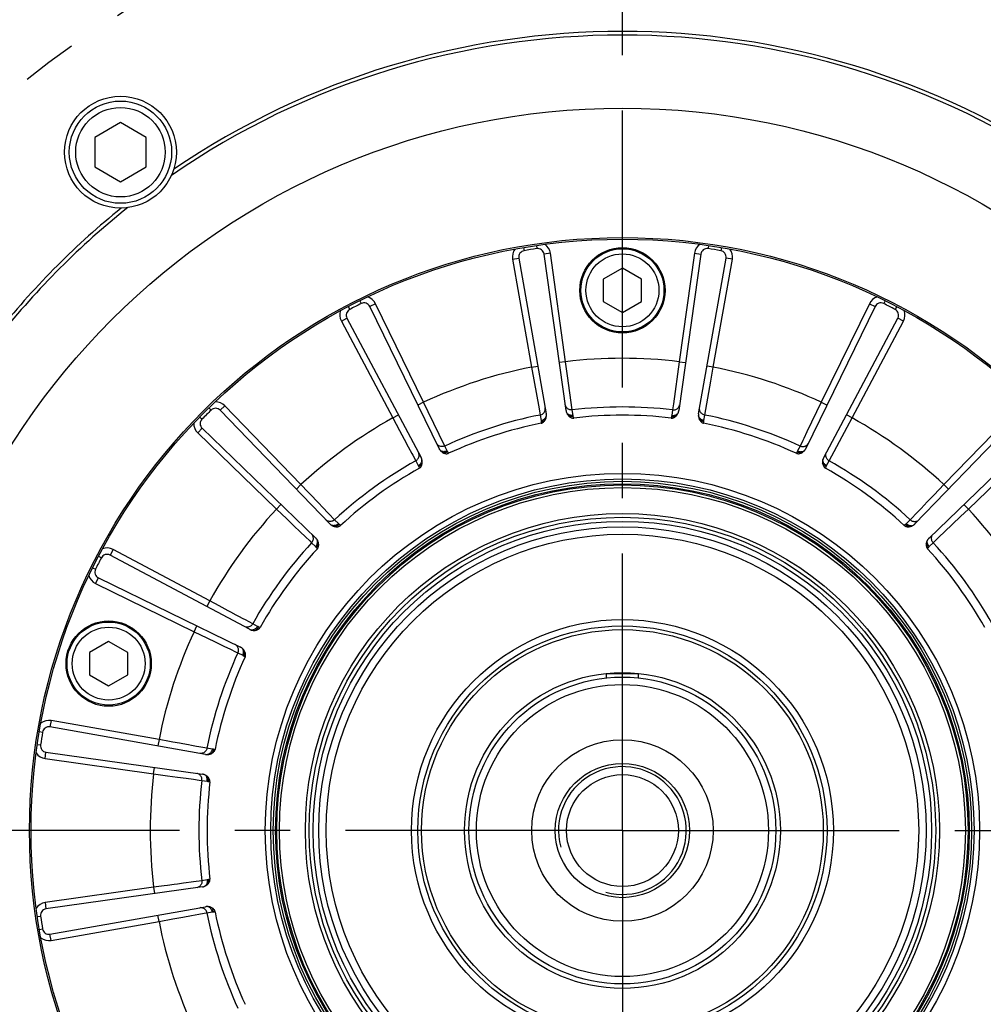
# Model space of a CAD drawing. Header units: millimetres. Extents: x 0 to 420, y 0 to 297.
# Tile 45 of 56: x 304 to 334, y 171 to 202. Entities that reach past the tile are written whole.
import ezdxf
from ezdxf.enums import TextEntityAlignment as Align

# ---------------------------------------------------------------- set-up
doc = ezdxf.new("R2010")
doc.units = ezdxf.units.MM
doc.header["$LTSCALE"] = 23.1
doc.linetypes.add('CENTER', pattern=[0.6, 0.375, -0.075, 0.075, -0.075])
doc.layers.get('0').update_dxf_attribs({"linetype": 'CONTINUOUS'})
for name, color, linetype in [('AXIS', 7, 'CONTINUOUS'), ('COMPONENTS', 7, 'CONTINUOUS'), ('DIMENSION', 7, 'CONTINUOUS')]:
    doc.layers.add(name, color=color, linetype=linetype)
doc.styles.get("Standard").update_dxf_attribs({"font": 'arial.ttf'})
doc.styles.add('TEXTSTYLE_4', font='gdt')
doc.dimstyles.new('DIMSTYLE_2', dxfattribs={"dimtxt": 3, "dimasz": 3, "dimexe": 0.18, "dimexo": 0.0625, "dimgap": 0.09, "dimtad": 1, "dimtih": 1, "dimtoh": 1, "dimlfac": 5, "dimdsep": 46, "dimtxsty": 'STANDARD', "dimblk": '_FILLED', "dimblk1": '_FILLED', "dimblk2": '_FILLED', "dimcen": 0.09, "dimadec": 0, "dimazin": 0, "dimtol": 1, "dimtp": 0.2, "dimtm": 0.2, "dimtfac": 1, "dimtofl": 0, "dimtmove": 0, "dimatfit": 3, "dimldrblk": '_FILLED', "dimfxl": 1, "dimtolj": 1, "dimarcsym": 0})

# ---------------------------------------------------------------- blocks, each defined once
blk = doc.blocks.new('_FILLED')
at = {"color": 0, "linetype": 'BYBLOCK'}
blk.add_solid([(0, 0), (-1, 0.2), (-1, -0.2)], dxfattribs=at)
blk = doc.blocks.new('*D1')
at = {"layer": 'DIMENSION', "color": 2, "linetype": 'CONTINUOUS'}
for p, q in [((287.432, 196.993), (261.118, 196.993)), ((289.432, 196.993), (287.432, 196.993)), ((297.125, 192.297), (289.432, 196.993))]:
    blk.add_line(p, q, dxfattribs=at)
at = {"layer": 'DIMENSION', "color": 2, "linetype": 'CONTINUOUS', "xscale": 3, "yscale": 3, "zscale": 3, "rotation": 328.5951909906}
blk.add_blockref('_FILLED', (297.125, 192.297), dxfattribs=at)
at = {"layer": 'DIMENSION', "color": 2, "linetype": 'CONTINUOUS', "style": 'TEXTSTYLE_4'}
for s, p in [('`', (278.611, 197.743)), ('n', (268.118, 197.743))]:
    blk.add_text(s, height=3, dxfattribs=at).set_placement(p, align=Align.RIGHT)
at = {"layer": 'DIMENSION', "color": 2, "linetype": 'CONTINUOUS'}
for s, p in [('300', (275.111, 197.743)), ('0.2', (284.432, 197.743))]:
    blk.add_text(s, height=3, dxfattribs=at).set_placement(p, align=Align.RIGHT)
blk = doc.blocks.new('*D2')
at = {"layer": 'DIMENSION', "color": 2, "linetype": 'CONTINUOUS'}
for p, q in [((287.432, 196.993), (261.118, 196.993)), ((289.432, 196.993), (287.432, 196.993)), ((297.125, 192.297), (289.432, 196.993))]:
    blk.add_line(p, q, dxfattribs=at)
at = {"layer": 'DIMENSION', "color": 2, "linetype": 'CONTINUOUS', "xscale": 3, "yscale": 3, "zscale": 3, "rotation": 328.5951909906}
blk.add_blockref('_FILLED', (297.125, 192.297), dxfattribs=at)
at = {"layer": 'DIMENSION', "color": 2, "linetype": 'CONTINUOUS', "style": 'TEXTSTYLE_4'}
for s, p in [('`', (278.611, 197.743)), ('n', (268.118, 197.743))]:
    blk.add_text(s, height=3, dxfattribs=at).set_placement(p, align=Align.RIGHT)
at = {"layer": 'DIMENSION', "color": 2, "linetype": 'CONTINUOUS'}
for s, p in [('300', (275.111, 197.743)), ('0.2', (284.432, 197.743))]:
    blk.add_text(s, height=3, dxfattribs=at).set_placement(p, align=Align.RIGHT)

msp = doc.modelspace()

# ---------------------------------------------------------------- linework, layer by layer
at = {"layer": 'AXIS', "color": 2, "linetype": 'CENTER'}
for q in [(322.73009, 208.10328), (291.29094, 176.66412), (354.16925, 176.66412), (322.73009, 145.22497)]:
    msp.add_line((322.73009, 176.66412), q, dxfattribs=at)
msp.add_circle((322.73009, 176.66412), 30, dxfattribs=at)
at = {"layer": 'COMPONENTS', "color": 7, "linetype": 'CONTINUOUS'}
for p, q in [((307.02677, 198.8097), (306.22677, 198.34782)), ((307.82677, 198.34782), (307.02677, 198.8097)), ((306.22677, 198.34782), (306.22677, 197.42406)), ((307.82677, 197.42406), (307.82677, 198.34782)), ((306.22677, 197.42406), (307.02677, 196.96218)), ((307.02677, 196.96218), (307.82677, 197.42406)), ((320.96666, 189.80356), (320.27878, 194.69809)), ((325.18141, 194.69809), (324.49353, 189.80357)), ((319.48863, 194.57294), (320.34691, 189.70541)), ((325.11328, 189.7054), (325.97156, 194.57294)), ((322.73009, 194.25694), (322.13009, 193.91053)), ((323.33009, 193.91053), (322.73009, 194.25694)), ((322.13009, 193.91053), (322.13009, 193.21771)), ((323.33009, 193.21771), (323.33009, 193.91053)), ((322.13009, 193.21771), (322.73009, 192.8713)), ((322.73009, 192.8713), (323.33009, 193.21771)), ((316.99266, 188.61554), (314.82595, 193.05795)), ((330.63423, 193.05795), (328.46753, 188.61555)), ((314.11315, 192.69475), (316.43357, 188.33068)), ((329.02662, 188.33067), (331.34704, 192.69475)), ((313.58028, 186.25763), (310.14684, 189.81306)), ((335.31335, 189.81306), (331.87991, 186.25764)), ((309.58115, 189.24738), (313.13658, 185.81394)), ((332.3236, 185.81394), (335.87903, 189.24738)), ((311.06354, 182.96064), (306.69946, 185.28107)), ((306.33627, 184.56826), (310.77867, 182.40156)), ((306.65724, 182.57933), (306.05724, 182.23292)), ((307.25724, 182.23292), (306.65724, 182.57933)), ((306.05724, 182.23292), (306.05724, 181.5401)), ((307.25724, 181.5401), (307.25724, 182.23292)), ((306.05724, 181.5401), (306.65724, 181.19369)), ((306.65724, 181.19369), (307.25724, 181.5401)), ((323.23009, 181.56412), (322.23009, 181.56412)), ((309.68881, 179.04731), (304.82127, 179.90559)), ((304.69613, 179.11543), (309.59065, 178.42755)), ((309.59065, 174.90069), (304.69613, 174.21281)), ((304.82127, 173.42266), (309.68881, 174.28093))]:
    msp.add_line(p, q, dxfattribs=at)
at = {"layer": 'COMPONENTS', "color": 9, "linetype": 'CONTINUOUS'}
for p, q in [((319.63541, 194.90344), (319.65213, 194.80485)), ((320.03706, 194.96706), (320.05161, 194.86812)), ((320.47683, 194.72592), (320.27878, 194.69809)), ((320.95398, 191.33083), (320.47683, 194.72592)), ((324.98335, 194.72592), (324.50621, 191.33083)), ((324.98335, 194.72592), (325.18141, 194.69809)), ((325.42313, 194.96706), (325.40857, 194.86812)), ((325.82478, 194.90344), (325.80805, 194.80485)), ((319.29167, 194.53821), (319.48863, 194.57294)), ((319.29167, 194.53821), (319.88701, 191.16184)), ((325.57317, 191.16184), (326.16852, 194.53821)), ((326.16852, 194.53821), (325.97156, 194.57294)), ((314.51294, 193.23905), (314.55736, 193.14946)), ((315.00571, 193.14562), (314.82595, 193.05795)), ((316.50865, 190.06415), (315.00571, 193.14562)), ((330.45448, 193.14562), (328.95154, 190.06415)), ((330.45448, 193.14562), (330.63423, 193.05795)), ((330.94724, 193.23905), (330.90283, 193.14946)), ((314.15061, 193.05444), (314.19699, 192.96584)), ((331.30958, 193.05444), (331.2632, 192.96584)), ((313.93656, 192.60086), (314.11315, 192.69475)), ((313.93656, 192.60086), (315.54612, 189.57371)), ((329.91407, 189.57371), (331.52363, 192.60086)), ((331.52363, 192.60086), (331.34704, 192.69475)), ((320.95398, 191.33083), (320.75593, 191.303)), ((321.01435, 190.89348), (320.95398, 191.33083)), ((324.50621, 191.33083), (324.32483, 190.01558)), ((324.50621, 191.33083), (324.70426, 191.303)), ((319.88701, 191.16184), (320.08397, 191.19657)), ((319.88701, 191.16184), (320.12095, 189.85492)), ((325.57317, 191.16184), (325.37621, 191.19657)), ((325.49544, 190.72724), (325.57317, 191.16184)), ((321.16193, 189.8225), (321.01435, 190.89348)), ((325.30484, 189.66307), (325.49544, 190.72724)), ((316.50865, 190.06415), (316.32889, 189.97647)), ((316.65391, 189.76446), (316.50865, 190.06415)), ((328.95154, 190.06415), (328.50249, 189.13748)), ((328.95154, 190.06415), (329.1313, 189.97647)), ((309.79318, 189.88858), (309.86311, 189.8171)), ((310.29071, 189.95199), (310.14684, 189.81306)), ((312.67231, 187.48577), (310.29071, 189.95199)), ((317.17252, 188.69389), (316.65391, 189.76446)), ((320.12095, 189.85492), (320.15535, 189.66307)), ((321.18636, 189.65347), (321.16193, 189.8225)), ((324.29826, 189.8225), (324.27383, 189.65347)), ((324.32483, 190.01558), (324.29826, 189.8225)), ((335.16948, 189.95199), (332.78788, 187.48577)), ((309.50563, 189.60103), (309.57712, 189.5311)), ((315.54612, 189.57371), (315.72271, 189.66761)), ((315.54612, 189.57371), (315.75444, 189.18423)), ((320.15535, 189.66307), (320.18434, 189.49477)), ((320.18816, 189.45943), (320.19081, 189.40757)), ((321.20716, 189.56854), (321.19365, 189.61868)), ((324.26653, 189.61868), (324.25303, 189.56854)), ((325.26938, 189.40757), (325.27203, 189.45943)), ((325.27584, 189.49477), (325.30484, 189.66307)), ((329.91407, 189.57371), (329.73748, 189.66761)), ((329.757, 189.28004), (329.91407, 189.57371)), ((309.44222, 189.10351), (309.58115, 189.24738)), ((315.75444, 189.18423), (315.9009, 188.91048)), ((328.50249, 189.13748), (328.40121, 188.92835)), ((329.19572, 188.23122), (329.757, 189.28004)), ((309.44222, 189.10351), (311.90845, 186.7219)), ((315.9009, 188.91048), (316.03186, 188.66575)), ((328.37261, 188.86931), (328.28767, 188.69389)), ((328.40121, 188.92835), (328.37261, 188.86931)), ((333.55174, 186.7219), (336.01797, 189.10351)), ((316.03186, 188.66575), (316.14152, 188.46088)), ((317.24798, 188.54069), (317.17252, 188.69389)), ((328.28767, 188.69389), (328.21221, 188.54069)), ((316.14152, 188.46088), (316.17247, 188.40304)), ((316.17247, 188.40304), (316.26447, 188.23122)), ((316.26447, 188.23122), (316.34405, 188.08011)), ((317.29401, 188.46634), (317.26567, 188.50986)), ((328.19451, 188.50986), (328.16618, 188.46634)), ((329.11613, 188.08011), (329.19572, 188.23122)), ((316.3586, 188.04768), (316.37715, 187.99918)), ((329.08304, 187.99918), (329.10159, 188.04768)), ((312.67231, 187.48577), (312.52844, 187.34684)), ((332.78788, 187.48577), (332.48183, 187.16729)), ((332.78788, 187.48577), (332.93174, 187.34684)), ((313.19328, 186.94357), (312.97822, 187.16743)), ((332.48183, 187.16729), (332.26673, 186.9434)), ((311.90845, 186.7219), (312.04738, 186.86577)), ((311.90845, 186.7219), (312.22693, 186.41586)), ((313.38557, 186.7434), (313.19328, 186.94357)), ((332.07445, 186.74322), (331.9135, 186.57563)), ((332.26673, 186.9434), (332.07445, 186.74322)), ((333.31161, 186.49114), (333.55174, 186.7219)), ((333.55174, 186.7219), (333.41281, 186.86577)), ((312.22693, 186.41586), (312.45082, 186.20076)), ((313.72712, 186.38773), (313.5466, 186.57572)), ((313.84623, 186.26534), (313.72712, 186.38773)), ((331.73307, 186.38773), (331.61395, 186.26534)), ((331.79085, 186.4479), (331.73307, 186.38773)), ((331.9135, 186.57563), (331.79085, 186.4479)), ((332.80937, 186.00865), (333.31161, 186.49114)), ((312.45082, 186.20076), (312.65099, 186.00848)), ((313.91298, 186.20886), (313.87259, 186.24148)), ((331.5876, 186.24148), (331.5472, 186.20886)), ((312.65099, 186.00848), (312.81859, 185.84752)), ((312.81859, 185.84752), (312.94632, 185.72488)), ((332.4537, 185.66709), (332.6417, 185.84762)), ((332.6417, 185.84762), (332.80937, 186.00865)), ((306.79335, 185.45766), (306.69946, 185.28107)), ((309.8205, 183.84809), (306.79335, 185.45766)), ((312.94632, 185.72488), (313.00649, 185.66709)), ((313.00649, 185.66709), (313.12887, 185.54798)), ((313.15273, 185.52163), (313.18536, 185.48123)), ((332.27483, 185.48123), (332.30746, 185.52163)), ((332.33131, 185.54798), (332.4537, 185.66709)), ((306.33978, 185.2436), (306.42837, 185.19723)), ((306.15516, 184.88127), (306.24475, 184.83685)), ((306.24859, 184.3885), (306.33627, 184.56826)), ((306.24859, 184.3885), (309.33007, 182.88557)), ((309.8205, 183.84809), (309.72661, 183.6715)), ((309.33007, 182.88557), (309.41774, 183.06533)), ((311.163, 183.12975), (310.93322, 183.25276)), ((311.3141, 183.05016), (311.163, 183.12975)), ((311.39504, 183.01707), (311.34654, 183.03561)), ((309.33007, 182.88557), (309.72754, 182.69292)), ((309.72754, 182.69292), (310.00694, 182.55753)), ((310.00694, 182.55753), (310.25673, 182.43652)), ((310.25673, 182.43652), (310.46586, 182.33523)), ((310.46586, 182.33523), (310.62524, 182.25806)), ((310.62524, 182.25806), (310.70032, 182.2217)), ((310.70032, 182.2217), (310.85353, 182.14623)), ((310.88436, 182.12854), (310.92788, 182.10021)), ((304.856, 180.10255), (304.82127, 179.90559)), ((308.23237, 179.5072), (304.856, 180.10255)), ((304.49077, 179.75881), (304.58936, 179.74208)), ((304.42716, 179.35716), (304.52609, 179.3426)), ((308.23237, 179.5072), (308.19764, 179.31024)), ((309.73114, 179.23887), (309.4746, 179.28485)), ((304.66829, 178.91738), (304.69613, 179.11543)), ((309.89944, 179.20987), (309.73114, 179.23887)), ((309.98665, 179.20341), (309.93479, 179.20606)), ((304.66829, 178.91738), (308.06338, 178.44023)), ((308.06338, 178.44023), (308.09122, 178.63829)), ((308.06338, 178.44023), (308.50092, 178.37984)), ((308.50092, 178.37984), (308.80849, 178.33742)), ((308.80849, 178.33742), (309.08345, 178.29952)), ((309.08345, 178.29952), (309.31365, 178.26781)), ((309.31365, 178.26781), (309.48907, 178.24367)), ((309.48907, 178.24367), (309.57172, 178.23229)), ((309.57172, 178.23229), (309.74074, 178.20786)), ((309.77553, 178.20056), (309.82567, 178.18706)), ((309.57172, 175.09596), (309.31352, 175.06041)), ((309.74074, 175.12038), (309.57172, 175.09596)), ((309.82567, 175.14118), (309.77553, 175.12768)), ((308.06338, 174.88801), (304.66829, 174.41086)), ((308.06338, 174.88801), (308.09122, 174.68996)), ((304.66829, 174.41086), (304.69613, 174.21281)), ((309.246, 174.00243), (309.47473, 174.04341)), ((309.47473, 174.04341), (309.64903, 174.07466)), ((309.64903, 174.07466), (309.73114, 174.08937)), ((309.73114, 174.08937), (309.89944, 174.11837)), ((309.93479, 174.12218), (309.98665, 174.12484)), ((304.42716, 173.97108), (304.52609, 173.98564)), ((304.856, 173.22569), (308.23237, 173.82104)), ((308.23237, 173.82104), (308.19764, 174.018)), ((308.23237, 173.82104), (308.66716, 173.89881)), ((308.66716, 173.89881), (308.97278, 173.95351)), ((308.97278, 173.95351), (309.246, 174.00243)), ((304.49077, 173.56943), (304.58936, 173.58616)), ((304.856, 173.22569), (304.82127, 173.42266))]:
    msp.add_line(p, q, dxfattribs=at)
at = {"layer": 'COMPONENTS', "color": 2, "linetype": 'CONTINUOUS'}
for p, q in [((322.23009, 181.43752), (322.23009, 181.56412)), ((323.23009, 181.43752), (323.23009, 181.56412))]:
    msp.add_line(p, q, dxfattribs=at)
at = {"layer": 'COMPONENTS', "color": 9, "linetype": 'CONTINUOUS'}
for points in [[(320.2268, 189.69146), (320.24751, 189.70646), (320.26607, 189.72386), (320.28216, 189.74335), (320.29552, 189.76462), (320.30593, 189.78731), (320.31321, 189.81104)], [(320.31321, 189.81104), (320.31724, 189.83541), (320.31795, 189.86002), (320.31533, 189.88447)], [(320.96607, 189.91445), (320.95471, 189.93638), (320.94642, 189.95957), (320.94136, 189.98362)], [(321.16193, 189.8225), (321.13615, 189.82098), (321.11043, 189.82263), (321.0852, 189.82743), (321.06086, 189.8353), (321.03784, 189.84611), (321.01651, 189.85967), (320.99723, 189.87577), (320.98033, 189.89413), (320.96607, 189.91445)], [(324.29826, 189.82249), (324.32403, 189.82096), (324.34975, 189.82261), (324.37499, 189.82741), (324.39933, 189.83528), (324.42235, 189.84609), (324.44368, 189.85966), (324.46296, 189.87576), (324.47987, 189.89412), (324.49412, 189.91444)], [(324.49412, 189.91444), (324.50548, 189.93638), (324.51377, 189.95956), (324.51883, 189.98362)], [(325.14698, 189.81104), (325.14295, 189.83541), (325.14224, 189.86003), (325.14485, 189.88447)], [(325.23339, 189.69147), (325.21268, 189.70648), (325.19412, 189.72387), (325.17803, 189.74336), (325.16467, 189.76463), (325.15426, 189.78731), (325.14698, 189.81104)], [(320.15535, 189.66306), (320.18033, 189.66957), (320.20428, 189.67909), (320.2268, 189.69146)], [(320.18434, 189.49477), (320.20563, 189.49976), (320.22629, 189.50652), (320.24609, 189.51498), (320.26478, 189.52502), (320.28215, 189.53654), (320.29798, 189.54939), (320.31209, 189.56342), (320.32431, 189.57847), (320.33449, 189.59434), (320.34251, 189.61086), (320.34827, 189.62781), (320.3517, 189.64501)], [(320.18434, 189.49477), (320.18525, 189.48925), (320.18605, 189.48359), (320.18674, 189.47777), (320.18732, 189.47181), (320.18779, 189.46569), (320.18816, 189.45943)], [(320.18816, 189.45943), (320.2153, 189.46468), (320.24137, 189.47265), (320.26584, 189.48321), (320.28824, 189.49612), (320.30815, 189.51116), (320.32517, 189.52803)], [(321.18636, 189.65347), (321.16457, 189.65164), (321.14283, 189.65168), (321.12139, 189.65361), (321.10051, 189.65739), (321.08043, 189.66297), (321.0614, 189.6703), (321.04364, 189.67929), (321.02738, 189.68982), (321.01279, 189.70177), (321.00006, 189.715), (320.98934, 189.72935), (320.98076, 189.74465)], [(321.19365, 189.61868), (321.16621, 189.61528), (321.13896, 189.61482), (321.11242, 189.61729), (321.08712, 189.62265), (321.06354, 189.6308), (321.04214, 189.64159)], [(321.19365, 189.61868), (321.19206, 189.62478), (321.19061, 189.63075), (321.18932, 189.6366), (321.18818, 189.64234), (321.18719, 189.64796), (321.18636, 189.65347)], [(324.27383, 189.65347), (324.27299, 189.64794), (324.272, 189.64231), (324.27086, 189.63657), (324.26957, 189.63072), (324.26812, 189.62475), (324.26653, 189.61868)], [(324.26653, 189.61868), (324.29398, 189.61529), (324.32123, 189.61482), (324.34776, 189.61729), (324.37306, 189.62266), (324.39664, 189.63081), (324.41804, 189.64159)], [(324.27383, 189.65347), (324.29561, 189.65164), (324.31735, 189.65169), (324.3388, 189.65361), (324.35968, 189.65739), (324.37976, 189.66298), (324.39879, 189.67031), (324.41654, 189.67929), (324.43281, 189.68982), (324.44739, 189.70177), (324.46012, 189.715), (324.47084, 189.72935), (324.47943, 189.74465)], [(325.27584, 189.49476), (325.25456, 189.49975), (325.2339, 189.50652), (325.2141, 189.51497), (325.1954, 189.52502), (325.17804, 189.53654), (325.1622, 189.54939), (325.14809, 189.56342), (325.13588, 189.57846), (325.1257, 189.59434), (325.11768, 189.61085), (325.11192, 189.62781), (325.10849, 189.64501)], [(325.27203, 189.45943), (325.24488, 189.46468), (325.21882, 189.47265), (325.19435, 189.4832), (325.17194, 189.49612), (325.15203, 189.51116), (325.13501, 189.52803)], [(325.30484, 189.66308), (325.27986, 189.66959), (325.25591, 189.67911), (325.23339, 189.69147)], [(325.27203, 189.45943), (325.27239, 189.46567), (325.27286, 189.47177), (325.27344, 189.47773), (325.27413, 189.48354), (325.27493, 189.48923), (325.27584, 189.49477)], [(317.17251, 188.6939), (317.14847, 188.68448), (317.1235, 188.6781), (317.09802, 188.67487), (317.07244, 188.67484), (317.04721, 188.678), (317.02273, 188.68431), (316.99942, 188.69366), (316.97767, 188.7059), (316.95783, 188.72082), (316.94025, 188.73816), (316.9252, 188.75766), (316.91295, 188.77896)], [(317.24798, 188.54068), (317.22783, 188.53221), (317.20714, 188.52554), (317.18615, 188.52074), (317.16512, 188.51788), (317.1443, 188.51699), (317.12394, 188.51808), (317.10428, 188.52114), (317.08555, 188.52613), (317.06799, 188.53299), (317.05179, 188.54164), (317.03716, 188.55197), (317.02428, 188.56387)], [(317.26567, 188.50986), (317.26227, 188.51516), (317.25905, 188.52039), (317.25601, 188.52556), (317.25316, 188.53066), (317.25048, 188.53571), (317.24798, 188.54069)], [(328.21221, 188.54069), (328.2097, 188.53569), (328.20701, 188.53064), (328.20415, 188.52553), (328.20112, 188.52036), (328.1979, 188.51514), (328.19451, 188.50986)], [(328.21221, 188.54069), (328.23236, 188.53222), (328.25305, 188.52554), (328.27403, 188.52075), (328.29506, 188.51789), (328.31588, 188.51699), (328.33625, 188.51808), (328.35591, 188.52114), (328.37464, 188.52613), (328.3922, 188.53299), (328.40839, 188.54164), (328.42302, 188.55197), (328.43591, 188.56387)], [(328.28766, 188.69388), (328.31171, 188.68446), (328.33668, 188.67809), (328.36217, 188.67485), (328.38774, 188.67482), (328.41298, 188.67799), (328.43745, 188.6843), (328.46077, 188.69365), (328.48252, 188.70589), (328.50236, 188.72081), (328.51994, 188.73816), (328.53498, 188.75765), (328.54723, 188.77897)], [(316.26447, 188.2312), (316.28622, 188.24512), (316.30606, 188.26158), (316.32366, 188.2803), (316.33871, 188.30097), (316.35099, 188.32324), (316.36027, 188.34676), (316.3664, 188.37111), (316.36929, 188.39591), (316.36888, 188.42072), (316.36518, 188.44515), (316.35825, 188.46878), (316.34821, 188.49121)], [(316.34405, 188.08011), (316.36275, 188.09144), (316.38031, 188.10425), (316.39653, 188.11841), (316.4112, 188.13374), (316.42416, 188.15007), (316.43525, 188.16718), (316.44433, 188.18488), (316.4513, 188.20297), (316.45608, 188.22121), (316.4586, 188.23939), (316.45884, 188.2573), (316.45679, 188.27472)], [(317.26567, 188.50985), (317.24062, 188.49814), (317.21485, 188.48928), (317.18885, 188.48343), (317.16313, 188.48071), (317.13818, 188.48118), (317.11449, 188.48482)], [(328.19451, 188.50986), (328.21956, 188.49814), (328.24534, 188.48928), (328.27134, 188.48343), (328.29706, 188.48072), (328.322, 188.48118), (328.34568, 188.48482)], [(329.11613, 188.08011), (329.09743, 188.09143), (329.07987, 188.10425), (329.06365, 188.11841), (329.04898, 188.13374), (329.03602, 188.15006), (329.02493, 188.16718), (329.01585, 188.18488), (329.00888, 188.20296), (329.00411, 188.22121), (329.00158, 188.23939), (329.00135, 188.2573), (329.0034, 188.27472)], [(329.19572, 188.23122), (329.17398, 188.24514), (329.15414, 188.26159), (329.13654, 188.28031), (329.12148, 188.30098), (329.10921, 188.32325), (329.09993, 188.34676), (329.09379, 188.37112), (329.0909, 188.39591), (329.09131, 188.42073), (329.09501, 188.44515), (329.10194, 188.46878), (329.11198, 188.49121)], [(316.34405, 188.08011), (316.34662, 188.07515), (316.34913, 188.07), (316.35159, 188.06469), (316.35398, 188.0592), (316.35632, 188.05353), (316.3586, 188.04768)], [(316.3586, 188.04768), (316.3828, 188.06106), (316.40512, 188.0767), (316.42513, 188.0943), (316.44245, 188.11351), (316.45673, 188.13396), (316.46771, 188.15526)], [(329.10159, 188.04768), (329.07739, 188.06106), (329.05507, 188.0767), (329.03505, 188.0943), (329.01773, 188.11351), (329.00345, 188.13396), (328.99247, 188.15527)], [(329.10159, 188.04768), (329.10388, 188.05355), (329.10622, 188.05923), (329.10862, 188.06472), (329.11107, 188.07003), (329.11357, 188.07516), (329.11613, 188.08011)], [(312.97822, 187.16743), (312.90307, 187.24564), (312.67231, 187.48577)], [(313.5466, 186.57572), (313.49688, 186.6275), (313.38557, 186.7434)], [(313.72712, 186.38773), (313.70716, 186.37135), (313.68538, 186.35757), (313.66214, 186.34662), (313.63783, 186.33868), (313.61286, 186.33389), (313.58763, 186.33233), (313.56257, 186.33402), (313.5381, 186.33893), (313.51462, 186.34699), (313.49254, 186.35806), (313.47221, 186.37195), (313.45397, 186.38843)], [(331.73306, 186.38772), (331.75301, 186.37133), (331.77479, 186.35755), (331.79803, 186.3466), (331.82235, 186.33867), (331.84733, 186.33388), (331.87256, 186.33232), (331.89762, 186.33401), (331.92209, 186.33893), (331.94556, 186.34699), (331.96765, 186.35805), (331.98798, 186.37194), (332.00621, 186.38843)], [(313.84624, 186.26534), (313.82969, 186.25105), (313.81207, 186.23831), (313.7936, 186.22727), (313.77448, 186.21805), (313.75495, 186.21077), (313.73525, 186.20551), (313.7156, 186.20234), (313.69625, 186.2013), (313.67743, 186.2024), (313.65935, 186.20562), (313.64225, 186.21093), (313.62631, 186.21826)], [(313.87259, 186.24148), (313.85238, 186.2226), (313.83061, 186.20621), (313.80769, 186.19261), (313.78407, 186.18208), (313.7602, 186.17481), (313.73655, 186.17095)], [(313.87259, 186.24148), (313.86771, 186.24548), (313.86304, 186.24946), (313.85855, 186.25344), (313.85425, 186.25741), (313.85015, 186.26138), (313.84623, 186.26534)], [(331.61395, 186.26534), (331.61002, 186.26136), (331.60591, 186.25739), (331.60161, 186.25341), (331.59713, 186.24944), (331.59246, 186.24546), (331.5876, 186.24148)], [(331.5876, 186.24148), (331.60781, 186.22261), (331.62958, 186.20621), (331.6525, 186.19262), (331.67612, 186.18208), (331.69998, 186.17482), (331.72363, 186.17096)], [(331.61395, 186.26534), (331.6305, 186.25106), (331.64812, 186.23832), (331.66659, 186.22727), (331.68571, 186.21805), (331.70524, 186.21077), (331.72494, 186.20551), (331.74458, 186.20235), (331.76393, 186.2013), (331.78276, 186.2024), (331.80083, 186.20562), (331.81794, 186.21093), (331.83387, 186.21826)], [(313.0065, 185.66708), (313.02288, 185.68704), (313.03666, 185.70882), (313.04761, 185.73206), (313.05555, 185.75637), (313.06034, 185.78135), (313.0619, 185.80658), (313.06021, 185.83164), (313.05529, 185.85611), (313.04723, 185.87959), (313.03616, 185.90168), (313.02227, 185.92201), (313.00579, 185.94024)], [(313.12887, 185.54798), (313.14316, 185.56453), (313.1559, 185.58214), (313.16695, 185.60062), (313.17616, 185.61974), (313.18345, 185.63926), (313.1887, 185.65897), (313.19187, 185.67861), (313.19291, 185.69796), (313.19182, 185.71679), (313.1886, 185.73486), (313.18329, 185.75197), (313.17596, 185.7679)], [(332.33131, 185.54798), (332.31703, 185.56452), (332.30428, 185.58214), (332.29324, 185.60062), (332.28402, 185.61973), (332.27674, 185.63926), (332.27148, 185.65897), (332.26831, 185.67861), (332.26727, 185.69796), (332.26837, 185.71679), (332.27159, 185.73486), (332.2769, 185.75197), (332.28423, 185.7679)], [(332.4537, 185.6671), (332.43732, 185.68705), (332.42354, 185.70883), (332.41259, 185.73207), (332.40465, 185.75638), (332.39986, 185.78136), (332.3983, 185.80659), (332.39999, 185.83165), (332.40491, 185.85612), (332.41296, 185.87959), (332.42403, 185.90168), (332.43792, 185.92201), (332.4544, 185.94024)], [(313.12887, 185.54798), (313.13285, 185.54405), (313.13683, 185.53994), (313.1408, 185.53564), (313.14478, 185.53115), (313.14875, 185.52648), (313.15273, 185.52163)], [(313.15273, 185.52163), (313.17161, 185.54183), (313.188, 185.56361), (313.2016, 185.58652), (313.21213, 185.61014), (313.2194, 185.63401), (313.22325, 185.65766)], [(332.30746, 185.52163), (332.28858, 185.54183), (332.27218, 185.5636), (332.25858, 185.58652), (332.24805, 185.61015), (332.24078, 185.63402), (332.23693, 185.65767)], [(332.30746, 185.52163), (332.31145, 185.5265), (332.31543, 185.53118), (332.31941, 185.53567), (332.32338, 185.53996), (332.32735, 185.54407), (332.33131, 185.54798)], [(310.20981, 183.63986), (310.11417, 183.69103), (309.8205, 183.84809)], [(310.48352, 183.49343), (310.39494, 183.54083), (310.20981, 183.63986)], [(310.72825, 183.36246), (310.65059, 183.40403), (310.48352, 183.49343)], [(310.93322, 183.25276), (310.86993, 183.28664), (310.72825, 183.36246)], [(311.16299, 183.12975), (311.14908, 183.108), (311.13262, 183.08817), (311.11391, 183.07057), (311.09324, 183.05551), (311.07096, 183.04324), (311.04745, 183.03396), (311.0231, 183.02782), (310.9983, 183.02493), (310.97349, 183.02534), (310.94906, 183.02904), (310.92544, 183.03597), (310.903, 183.04601)], [(311.31411, 183.05016), (311.30278, 183.03146), (311.28997, 183.0139), (311.27581, 182.99768), (311.26047, 182.98301), (311.24415, 182.97005), (311.22704, 182.95896), (311.20933, 182.94988), (311.19125, 182.94291), (311.17301, 182.93813), (311.15482, 182.93561), (311.13691, 182.93537), (311.11949, 182.93742)], [(311.34654, 183.03561), (311.33315, 183.01142), (311.31751, 182.98909), (311.29992, 182.96908), (311.28071, 182.95176), (311.26025, 182.93748), (311.23895, 182.9265)], [(311.34654, 183.03561), (311.34067, 183.0379), (311.33499, 183.04025), (311.32949, 183.04264), (311.32418, 183.04509), (311.31905, 183.0476), (311.3141, 183.05016)], [(310.70033, 182.22169), (310.70975, 182.24573), (310.71613, 182.27071), (310.71936, 182.29619), (310.71939, 182.32177), (310.71623, 182.347), (310.70992, 182.37148), (310.70056, 182.39479), (310.68833, 182.41655), (310.67341, 182.43638), (310.65605, 182.45397), (310.63656, 182.46901), (310.61525, 182.48126)], [(310.85353, 182.14623), (310.862, 182.16638), (310.86867, 182.18707), (310.87347, 182.20806), (310.87633, 182.22909), (310.87722, 182.24991), (310.87613, 182.27028), (310.87307, 182.28994), (310.86808, 182.30866), (310.86123, 182.32623), (310.85258, 182.34242), (310.84224, 182.35705), (310.83035, 182.36994)], [(310.85353, 182.14623), (310.85853, 182.14372), (310.86358, 182.14104), (310.86869, 182.13818), (310.87385, 182.13514), (310.87908, 182.13193), (310.88436, 182.12854)], [(310.88436, 182.12854), (310.89607, 182.15359), (310.90493, 182.17937), (310.91078, 182.20536), (310.9135, 182.23108), (310.91303, 182.25603), (310.90939, 182.27971)], [(308.66698, 179.42947), (308.5602, 179.44857), (308.23237, 179.5072)], [(308.97254, 179.37478), (308.87364, 179.39249), (308.66698, 179.42947)], [(309.24576, 179.32585), (309.15906, 179.34138), (308.97254, 179.37478)], [(309.4746, 179.28485), (309.40393, 179.29752), (309.24576, 179.32585)], [(309.58317, 179.08101), (309.5588, 179.07698), (309.53419, 179.07627), (309.50975, 179.07888)], [(309.70274, 179.16742), (309.68774, 179.14671), (309.67034, 179.12815), (309.65085, 179.11206), (309.62959, 179.0987), (309.6069, 179.08829), (309.58317, 179.08101)], [(309.73114, 179.23887), (309.72462, 179.21389), (309.7151, 179.18994), (309.70274, 179.16742)], [(309.89945, 179.20987), (309.89446, 179.18859), (309.8877, 179.16792), (309.87924, 179.14813), (309.86919, 179.12943), (309.85768, 179.11206), (309.84482, 179.09623), (309.83079, 179.08212), (309.81575, 179.0699), (309.79988, 179.05973), (309.78336, 179.05171), (309.7664, 179.04595), (309.7492, 179.04251)], [(309.93479, 179.20606), (309.92954, 179.17891), (309.92156, 179.15285), (309.91101, 179.12837), (309.89809, 179.10597), (309.88305, 179.08606), (309.86618, 179.06904)], [(309.93479, 179.20606), (309.9285, 179.20642), (309.92237, 179.2069), (309.91641, 179.20748), (309.9106, 179.20816), (309.90494, 179.20896), (309.89944, 179.20987)], [(309.47978, 178.42815), (309.45784, 178.43951), (309.43465, 178.44779), (309.4106, 178.45286)], [(309.57173, 178.23229), (309.57325, 178.25806), (309.5716, 178.28378), (309.5668, 178.30902), (309.55893, 178.33335), (309.54812, 178.35638), (309.53455, 178.37771), (309.51846, 178.39698), (309.50009, 178.41389), (309.47978, 178.42815)], [(309.74074, 178.20786), (309.74257, 178.22964), (309.74253, 178.25138), (309.7406, 178.27282), (309.73682, 178.29371), (309.73124, 178.31378), (309.72391, 178.33281), (309.71492, 178.35057), (309.70439, 178.36684), (309.69244, 178.38142), (309.67921, 178.39415), (309.66486, 178.40487), (309.64957, 178.41345)], [(309.77553, 178.20056), (309.77893, 178.228), (309.7794, 178.25526), (309.77692, 178.28179), (309.77156, 178.30709), (309.76341, 178.33067), (309.75263, 178.35207)], [(309.74074, 178.20786), (309.74627, 178.20702), (309.75191, 178.20603), (309.75765, 178.20488), (309.7635, 178.20359), (309.76946, 178.20215), (309.77553, 178.20056)], [(308.80825, 174.99079), (308.70871, 174.97707), (308.50073, 174.94838)], [(309.08321, 175.02869), (308.99595, 175.01667), (308.80825, 174.99079)], [(309.31352, 175.06041), (309.2424, 175.05062), (309.08321, 175.02869)], [(309.57171, 175.09595), (309.57324, 175.07018), (309.57158, 175.04446), (309.56678, 175.01922), (309.55891, 174.99489), (309.54811, 174.97187), (309.53454, 174.95054), (309.51844, 174.93126), (309.50009, 174.91435), (309.47977, 174.9001)], [(309.74075, 175.12038), (309.74258, 175.0986), (309.74253, 175.07686), (309.74061, 175.05542), (309.73683, 175.03453), (309.73124, 175.01446), (309.72391, 174.99543), (309.71493, 174.97767), (309.7044, 174.9614), (309.69244, 174.94682), (309.67921, 174.93409), (309.66486, 174.92337), (309.64957, 174.91479)], [(309.77553, 175.12768), (309.76944, 175.12608), (309.76347, 175.12464), (309.75761, 175.12335), (309.75187, 175.12221), (309.74625, 175.12122), (309.74074, 175.12038)], [(309.77553, 175.12768), (309.77893, 175.10024), (309.7794, 175.07299), (309.77693, 175.04645), (309.77156, 175.02115), (309.76341, 174.99757), (309.75263, 174.97616)], [(308.50073, 174.94838), (308.39329, 174.93356), (308.06338, 174.88801)], [(309.47977, 174.9001), (309.45783, 174.88873), (309.43465, 174.88045), (309.4106, 174.87538)], [(309.58318, 174.24724), (309.5588, 174.25126), (309.53419, 174.25198), (309.50975, 174.24936)], [(309.70276, 174.16083), (309.68775, 174.18154), (309.67036, 174.2001), (309.65086, 174.21619), (309.62959, 174.22955), (309.60691, 174.23996), (309.58318, 174.24724)], [(309.73116, 174.08938), (309.72464, 174.11436), (309.71512, 174.13831), (309.70276, 174.16083)], [(309.89944, 174.11837), (309.89446, 174.13965), (309.88769, 174.16032), (309.87924, 174.18011), (309.86919, 174.19881), (309.85767, 174.21618), (309.84482, 174.23201), (309.83079, 174.24612), (309.81575, 174.25834), (309.79987, 174.26852), (309.78336, 174.27653), (309.7664, 174.28229), (309.7492, 174.28573)], [(309.93479, 174.12218), (309.92954, 174.14933), (309.92156, 174.17539), (309.91101, 174.19986), (309.89809, 174.22227), (309.88305, 174.24217), (309.86619, 174.2592)], [(309.89944, 174.11837), (309.90496, 174.11928), (309.91063, 174.12008), (309.91644, 174.12077), (309.92241, 174.12135), (309.92852, 174.12182), (309.93479, 174.12218)]]:
    msp.add_lwpolyline(points, dxfattribs=at)
at = {"layer": 'COMPONENTS', "color": 7, "linetype": 'CONTINUOUS'}
for points in [[(320.96666, 189.80356), (320.96821, 189.79365), (320.97009, 189.78378), (320.97228, 189.77395), (320.97479, 189.76414), (320.97762, 189.75438), (320.98076, 189.74465)], [(324.47942, 189.74464), (324.48253, 189.75421), (324.48534, 189.76388), (324.48784, 189.77365), (324.49004, 189.78352), (324.49193, 189.79349), (324.49353, 189.80357)], [(320.19081, 189.40757), (320.2097, 189.41293), (320.22767, 189.42043), (320.24472, 189.43006), (320.26091, 189.442), (320.27618, 189.45607), (320.29027, 189.47176), (320.30309, 189.48891), (320.31473, 189.50766), (320.32518, 189.52804)], [(320.32518, 189.52804), (320.33297, 189.54649), (320.33941, 189.56535), (320.3445, 189.58463), (320.34825, 189.60434), (320.35065, 189.62446), (320.3517, 189.64501)], [(320.3517, 189.64501), (320.3517, 189.65507), (320.35138, 189.66513), (320.35074, 189.6752), (320.34978, 189.68526), (320.3485, 189.69533), (320.34691, 189.70541)], [(320.98076, 189.74465), (320.98807, 189.72549), (320.99655, 189.70714), (321.00619, 189.68957), (321.017, 189.67279), (321.02897, 189.65681), (321.04211, 189.64162)], [(321.04211, 189.64162), (321.05835, 189.62547), (321.07521, 189.61122), (321.0927, 189.59887), (321.11095, 189.5883), (321.12983, 189.57963), (321.14893, 189.57328), (321.16811, 189.56938), (321.18753, 189.5678), (321.20716, 189.56854)], [(324.25303, 189.56854), (324.27267, 189.5678), (324.29208, 189.56938), (324.31128, 189.57328), (324.33038, 189.57964), (324.34926, 189.58832), (324.36751, 189.59889), (324.38499, 189.61123), (324.40184, 189.62546), (324.41805, 189.6416)], [(324.41805, 189.6416), (324.43116, 189.65673), (324.44311, 189.67268), (324.45392, 189.68944), (324.46357, 189.70703), (324.47207, 189.72543), (324.47942, 189.74464)], [(325.11328, 189.7054), (325.1117, 189.6955), (325.11043, 189.68553), (325.10947, 189.6755), (325.10883, 189.6654), (325.1085, 189.65524), (325.10849, 189.64501)], [(325.10849, 189.64501), (325.10952, 189.62454), (325.11191, 189.60446), (325.11565, 189.58477), (325.12075, 189.56548), (325.12719, 189.54658), (325.13499, 189.52808)], [(325.13499, 189.52808), (325.14545, 189.5077), (325.15708, 189.48893), (325.1699, 189.47179), (325.18399, 189.45609), (325.19926, 189.44201), (325.21546, 189.43006), (325.2325, 189.42043), (325.25047, 189.41293), (325.26937, 189.40757)], [(316.99266, 188.61554), (316.9972, 188.6066), (317.00203, 188.59779), (317.00715, 188.58911), (317.01257, 188.58056), (317.01828, 188.57215), (317.02428, 188.56387)], [(317.02428, 188.56387), (317.03715, 188.54791), (317.05088, 188.53307), (317.06548, 188.51934), (317.08094, 188.50673), (317.09727, 188.49523), (317.11446, 188.48484)], [(328.3457, 188.48483), (328.36284, 188.49517), (328.37914, 188.50664), (328.39459, 188.51925), (328.40921, 188.53299), (328.42298, 188.54786), (328.43591, 188.56386)], [(328.43591, 188.56386), (328.44182, 188.572), (328.44748, 188.58033), (328.45288, 188.58885), (328.45802, 188.59756), (328.4629, 188.60646), (328.46753, 188.61555)], [(316.45679, 188.27471), (316.45368, 188.28428), (316.45027, 188.29375), (316.44655, 188.30313), (316.44253, 188.31241), (316.4382, 188.32159), (316.43357, 188.33068)], [(316.46771, 188.15528), (316.46942, 188.17524), (316.46972, 188.19518), (316.4686, 188.21509), (316.46608, 188.23499), (316.46214, 188.25486), (316.45679, 188.27471)], [(317.11446, 188.48484), (317.13489, 188.47449), (317.15533, 188.46615), (317.17578, 188.45982), (317.19641, 188.4554), (317.21704, 188.45299), (317.23717, 188.45285), (317.25662, 188.45507), (317.27557, 188.45957), (317.29401, 188.46634)], [(328.16618, 188.46634), (328.18462, 188.45957), (328.20356, 188.45507), (328.22301, 188.45285), (328.24313, 188.45299), (328.26376, 188.4554), (328.28438, 188.45981), (328.30483, 188.46615), (328.32527, 188.47448), (328.3457, 188.48483)], [(329.00339, 188.27472), (328.99805, 188.25492), (328.99412, 188.23509), (328.99159, 188.21521), (328.99048, 188.19528), (328.99077, 188.17532), (328.99247, 188.15531)], [(329.02662, 188.33067), (329.02204, 188.32172), (329.01774, 188.31262), (329.01373, 188.30336), (329.01, 188.29397), (329.00656, 188.28442), (329.00339, 188.27472)], [(316.37715, 187.99917), (316.39346, 188.01011), (316.40824, 188.0228), (316.42147, 188.03723), (316.43318, 188.05359), (316.44336, 188.07169), (316.45191, 188.09097), (316.4588, 188.11123), (316.46407, 188.13267), (316.46771, 188.15528)], [(328.99247, 188.15531), (328.99611, 188.1327), (329.00138, 188.11126), (329.00827, 188.09099), (329.01682, 188.07171), (329.02699, 188.0536), (329.03871, 188.03723), (329.05195, 188.0228), (329.06672, 188.01012), (329.08304, 187.99917)], [(313.58028, 186.25763), (313.58736, 186.25053), (313.59467, 186.24364), (313.60223, 186.23697), (313.61002, 186.23052), (313.61805, 186.22428), (313.62632, 186.21826)], [(313.62632, 186.21826), (313.64349, 186.20706), (313.66114, 186.19719), (313.67926, 186.18865), (313.69787, 186.18143), (313.71695, 186.17553), (313.73651, 186.17097)], [(313.73651, 186.17097), (313.75914, 186.16744), (313.78115, 186.16583), (313.80256, 186.16612), (313.82354, 186.16829), (313.84391, 186.17237), (313.86309, 186.17846), (313.88091, 186.18659), (313.89754, 186.19672), (313.91299, 186.20886)], [(331.5472, 186.20886), (331.56265, 186.19672), (331.57928, 186.18659), (331.59709, 186.17846), (331.61627, 186.17238), (331.63663, 186.16829), (331.6576, 186.16612), (331.67901, 186.16583), (331.70102, 186.16744), (331.72365, 186.17096)], [(331.72365, 186.17096), (331.74315, 186.1755), (331.76219, 186.18138), (331.78079, 186.18859), (331.79893, 186.19714), (331.81662, 186.20703), (331.83387, 186.21825)], [(331.83387, 186.21825), (331.84202, 186.22418), (331.84998, 186.23036), (331.85774, 186.23679), (331.86532, 186.24348), (331.87271, 186.25043), (331.87991, 186.25764)], [(313.17596, 185.7679), (313.17004, 185.77604), (313.16386, 185.784), (313.15742, 185.79177), (313.15073, 185.79935), (313.14378, 185.80674), (313.13658, 185.81394)], [(313.22325, 185.65768), (313.21871, 185.67717), (313.21284, 185.69622), (313.20562, 185.71481), (313.19707, 185.73296), (313.18719, 185.75065), (313.17596, 185.7679)], [(332.28423, 185.7679), (332.27303, 185.75073), (332.26316, 185.73308), (332.25462, 185.71495), (332.2474, 185.69635), (332.24151, 185.67727), (332.23694, 185.65771)], [(332.3236, 185.81394), (332.3165, 185.80686), (332.30962, 185.79954), (332.30295, 185.79199), (332.29649, 185.78419), (332.29025, 185.77617), (332.28423, 185.7679)], [(313.18536, 185.48123), (313.1975, 185.49668), (313.20763, 185.5133), (313.21575, 185.53111), (313.22184, 185.55029), (313.22592, 185.57066), (313.22809, 185.59163), (313.22839, 185.61303), (313.22677, 185.63505), (313.22325, 185.65768)], [(332.23694, 185.65771), (332.23341, 185.63508), (332.2318, 185.61306), (332.23209, 185.59166), (332.23426, 185.57068), (332.23834, 185.55031), (332.24443, 185.53112), (332.25256, 185.51331), (332.26269, 185.49668), (332.27483, 185.48123)], [(311.23891, 182.9265), (311.26152, 182.93014), (311.28296, 182.93541), (311.30322, 182.9423), (311.32251, 182.95085), (311.34062, 182.96102), (311.35698, 182.97274), (311.37141, 182.98597), (311.3841, 183.00075), (311.39504, 183.01707)], [(311.06354, 182.96064), (311.0725, 182.95607), (311.0816, 182.95177), (311.09085, 182.94776), (311.10025, 182.94403), (311.1098, 182.94059), (311.1195, 182.93742)], [(311.1195, 182.93742), (311.13929, 182.93208), (311.15913, 182.92815), (311.17901, 182.92562), (311.19893, 182.9245), (311.2189, 182.9248), (311.23891, 182.9265)], [(310.83035, 182.36994), (310.82221, 182.37585), (310.81388, 182.3815), (310.80537, 182.3869), (310.79666, 182.39204), (310.78776, 182.39693), (310.77867, 182.40156)], [(310.90939, 182.27973), (310.89905, 182.29687), (310.88757, 182.31317), (310.87497, 182.32862), (310.86123, 182.34323), (310.84636, 182.35701), (310.83035, 182.36994)], [(310.92787, 182.1002), (310.93464, 182.11864), (310.93914, 182.13759), (310.94136, 182.15704), (310.94123, 182.17716), (310.93882, 182.19779), (310.9344, 182.21841), (310.92807, 182.23885), (310.91973, 182.25929), (310.90939, 182.27973)], [(309.68881, 179.04731), (309.69872, 179.04572), (309.70868, 179.04445), (309.71872, 179.0435), (309.72881, 179.04286), (309.73897, 179.04253), (309.7492, 179.04251)], [(309.7492, 179.04251), (309.76968, 179.04355), (309.78976, 179.04594), (309.80944, 179.04968), (309.82874, 179.05477), (309.84764, 179.06122), (309.86614, 179.06902)], [(309.86614, 179.06902), (309.88652, 179.07947), (309.90529, 179.09111), (309.92243, 179.10393), (309.93813, 179.11801), (309.95221, 179.13329), (309.96415, 179.14949), (309.97379, 179.16653), (309.98129, 179.18451), (309.98665, 179.20341)], [(309.64957, 178.41345), (309.64001, 178.41656), (309.63034, 178.41936), (309.62057, 178.42187), (309.61069, 178.42407), (309.60072, 178.42596), (309.59065, 178.42755)], [(309.75262, 178.35208), (309.73748, 178.36519), (309.72154, 178.37714), (309.70477, 178.38794), (309.68719, 178.3976), (309.66879, 178.4061), (309.64957, 178.41345)], [(309.82567, 178.18706), (309.82641, 178.2067), (309.82483, 178.22611), (309.82093, 178.2453), (309.81458, 178.26441), (309.8059, 178.28329), (309.79532, 178.30154), (309.78299, 178.31902), (309.76875, 178.33587), (309.75262, 178.35208)], [(309.64957, 174.91479), (309.66872, 174.9221), (309.68708, 174.93058), (309.70465, 174.94022), (309.72142, 174.95103), (309.7374, 174.963), (309.7526, 174.97614)], [(309.7526, 174.97614), (309.76875, 174.99238), (309.783, 175.00924), (309.79534, 175.02673), (309.80592, 175.04498), (309.81459, 175.06385), (309.82094, 175.08295), (309.82484, 175.10214), (309.82641, 175.12155), (309.82567, 175.14119)], [(309.59065, 174.90069), (309.60056, 174.90224), (309.61043, 174.90411), (309.62027, 174.90631), (309.63007, 174.90881), (309.63984, 174.91164), (309.64957, 174.91479)], [(309.74921, 174.28573), (309.73915, 174.28573), (309.72908, 174.28541), (309.71902, 174.28477), (309.70895, 174.28381), (309.69888, 174.28253), (309.68881, 174.28093)], [(309.86617, 174.2592), (309.84773, 174.26699), (309.82887, 174.27343), (309.80958, 174.27853), (309.78988, 174.28228), (309.76975, 174.28468), (309.74921, 174.28573)], [(309.98665, 174.12483), (309.98129, 174.14373), (309.97379, 174.1617), (309.96416, 174.17874), (309.95222, 174.19494), (309.93814, 174.21021), (309.92245, 174.2243), (309.90531, 174.23712), (309.88655, 174.24875), (309.86617, 174.2592)]]:
    msp.add_lwpolyline(points, dxfattribs=at)
for centre, radius in [((307.02677, 197.88594), 1.75), ((307.02677, 197.88594), 1.6), ((322.73009, 176.66412), 22.6), ((307.02677, 197.88594), 1.4), ((322.73009, 176.66412), 18.55), ((322.73009, 176.66412), 18.5), ((322.73009, 193.56412), 1.334), ((322.73009, 193.56412), 1.3), ((322.73009, 193.56412), 1.14), ((322.73009, 176.66412), 11.1732), ((322.73009, 176.66412), 11), ((322.73009, 176.66412), 10.8125), ((322.73009, 176.66412), 9.92), ((322.73009, 176.66412), 9.8), ((322.73009, 176.66412), 9.6725), ((322.73009, 176.66412), 9.5), ((322.73009, 176.66412), 9.26906), ((306.65724, 181.88651), 1.334), ((306.65724, 181.88651), 1.3), ((306.65724, 181.88651), 1.14), ((322.73009, 176.66412), 6.6), ((322.73009, 176.66412), 6.4), ((322.73009, 176.66412), 6.28453), ((322.73009, 176.66412), 4.8), ((322.73009, 176.66412), 4.56906), ((322.73009, 176.66412), 2.83901), ((322.73009, 176.66412), 2.1), ((322.73009, 176.66412), 1.75)]:
    msp.add_circle(centre, radius, dxfattribs=at)
at = {"layer": 'COMPONENTS', "color": 9, "linetype": 'CONTINUOUS'}
for radius in [10.925, 10.85, 10.73, 4.94]:
    msp.add_circle((322.73009, 176.66412), radius, dxfattribs=at)
at = {"layer": 'COMPONENTS', "color": 7, "linetype": 'CONTINUOUS'}
for centre, radius, start, end in [((322.73009, 176.66412), 24.88451, 55.456375, 124.543624), ((322.73009, 176.66412), 25, 55.84191, 124.15809), ((322.73009, 176.66412), 24.88452, 128.456372, 141.543624), ((322.73009, 176.66412), 25, 128.84191, 141.15809), ((319.68559, 194.60767), 0.2, 99.629733, 190), ((322.73009, 176.66412), 18.4, 98.370267, 99.629733), ((320.08073, 194.67025), 0.2, 8, 98.370267), ((325.37946, 194.67025), 0.2, 81.629733, 172), ((322.73009, 176.66412), 18.4, 80.370267, 81.629733), ((325.7746, 194.60767), 0.2, 350, 80.370267), ((322.73009, 176.66412), 18.4, 116.370267, 117.629733), ((314.64619, 192.97027), 0.2, 26, 116.370267), ((330.81399, 192.97027), 0.2, 63.629733, 154), ((322.73009, 176.66412), 18.4, 62.370267, 63.629733), ((314.28974, 192.78865), 0.2, 117.629733, 208), ((331.17045, 192.78865), 0.2, 332, 62.370267), ((322.73009, 176.66412), 18.4, 134.370267, 135.629733), ((310.00297, 189.67413), 0.2, 44, 134.370267), ((309.72008, 189.39124), 0.2, 135.629733, 226), ((322.73009, 176.66412), 12.99397, 83.269281, 96.730707), ((322.73009, 176.66412), 12.99397, 101.269281, 114.730707), ((322.73009, 176.66412), 12.99397, 65.269281, 78.730755), ((322.73009, 176.66412), 12.99397, 119.269281, 132.730707), ((322.73009, 176.66412), 12.99397, 47.269281, 60.730707), ((322.73009, 176.66412), 12.99397, 137.26928, 150.73071), ((322.73009, 176.66412), 12.99397, 29.269224, 42.730707), ((322.73009, 176.66412), 18.4, 152.370267, 153.629733), ((306.60557, 185.10448), 0.2, 62, 152.370267), ((306.42394, 184.74802), 0.2, 153.629733, 244), ((322.73009, 176.66412), 12.99397, 155.269281, 168.730707), ((304.78654, 179.70862), 0.2, 80, 170.370267), ((322.73009, 176.66412), 18.4, 170.370267, 171.629733), ((304.72396, 179.31349), 0.2, 171.629733, 262), ((322.73009, 176.66412), 12.99397, 173.269281, 186.730707), ((304.72396, 174.01475), 0.2, 98, 188.370267), ((322.73009, 176.66412), 12.99397, 191.269281, 204.730707), ((322.73009, 176.66412), 18.4, 188.370267, 189.629733), ((304.78654, 173.61962), 0.2, 189.629733, 280)]:
    msp.add_arc(centre, radius, start, end, dxfattribs=at)
at = {"layer": 'COMPONENTS', "color": 9, "linetype": 'CONTINUOUS'}
for centre, radius, start, end in [((320.08073, 194.67025), 0.4, 8, 56.545887), ((325.37946, 194.67025), 0.4, 123.454113, 172), ((319.68559, 194.60767), 0.4, 141.454113, 190), ((325.7746, 194.60767), 0.4, 350, 38.545887), ((314.64619, 192.97027), 0.4, 26, 74.545887), ((330.81399, 192.97027), 0.4, 105.454113, 154), ((314.28974, 192.78865), 0.4, 159.454113, 208), ((331.17045, 192.78865), 0.4, 332, 20.545887), ((322.73009, 176.66412), 14.77386, 83.09521, 96.90479), ((322.73009, 176.66412), 14.77386, 101.09521, 114.90479), ((322.73009, 176.66412), 14.77386, 65.09521, 78.90479), ((310.00297, 189.67413), 0.4, 44, 92.545887), ((322.73009, 176.66412), 13.25149, 83.203759, 96.79624), ((322.73009, 176.66412), 14.77386, 119.09521, 132.90479), ((322.73009, 176.66412), 13.25149, 101.203759, 114.79624), ((322.73009, 176.66412), 13.25149, 65.203759, 78.79624), ((322.73009, 176.66412), 14.77386, 47.09521, 60.90479), ((309.72008, 189.39124), 0.4, 177.454113, 226), ((322.73009, 176.66412), 13.25149, 119.203759, 132.79624), ((322.73009, 176.66412), 13.25149, 47.203759, 60.79624), ((322.73009, 176.66412), 14.77386, 137.09521, 150.90479), ((322.73009, 176.66412), 14.77386, 29.09521, 42.90479), ((306.60557, 185.10448), 0.4, 62, 110.545887), ((322.73009, 176.66412), 13.25149, 137.203759, 150.796241), ((322.73009, 176.66412), 13.25149, 29.203759, 42.79624), ((306.42394, 184.74802), 0.4, 195.454113, 244), ((322.73009, 176.66412), 14.77386, 155.09521, 168.90479), ((322.73009, 176.66412), 13.25149, 155.203759, 168.79624), ((304.78654, 179.70862), 0.4, 80, 128.545887), ((304.72396, 179.31349), 0.4, 213.454113, 262), ((322.73009, 176.66412), 14.77386, 173.09521, 186.90479), ((322.73009, 176.66412), 13.25149, 173.203759, 186.79624), ((304.72396, 174.01475), 0.4, 98, 146.545887), ((322.73009, 176.66412), 13.25149, 191.203759, 204.79624), ((322.73009, 176.66412), 14.77386, 191.09521, 204.90479), ((304.78654, 173.61962), 0.4, 231.454113, 280)]:
    msp.add_arc(centre, radius, start, end, dxfattribs=at)
at = {"layer": 'COMPONENTS', "color": 2, "linetype": 'CONTINUOUS'}
msp.add_arc((322.73009, 176.66412), 2, 255, 195, dxfattribs=at)

# ---------------------------------------------------------------- dimensions: what is measured, and where the dimension line sits
at = {"layer": 'DIMENSION', "color": 2, "linetype": 'CONTINUOUS'}
for picture in ['*D1', '*D2']:
    dim = msp.add_diameter_dim_2p(p1=(297.12488, 192.29656), p2=(348.33531, 161.03168), dimstyle='DIMSTYLE_2', dxfattribs=at)
    dim.commit()
    dim.dimension.update_dxf_attribs({"geometry": picture, "text_midpoint": (269.36423, 199.24316), "dimtype": 163})

doc.saveas('drawing.dxf')
